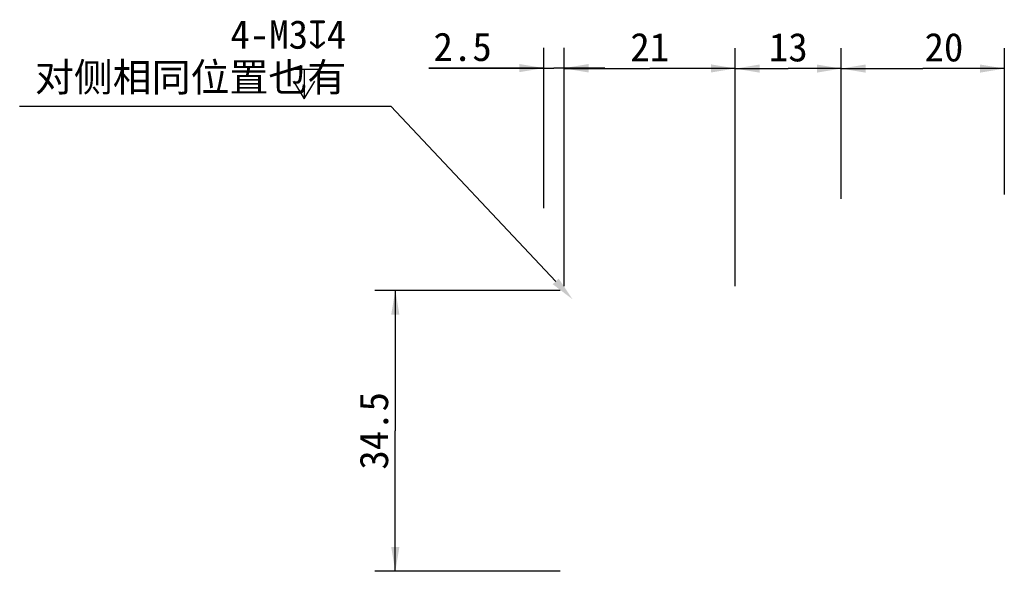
# Model space of a CAD drawing. Header units: millimetres. Extents: x 200 to 1043, y 369 to 944.
# Tile 2 of 3: x 222 to 343, y 877 to 944. Entities that reach past the tile are written whole.
import ezdxf
from ezdxf.enums import TextEntityAlignment as Align

# ---------------------------------------------------------------- set-up
doc = ezdxf.new("R2010")
doc.units = ezdxf.units.MM
doc.header["$LTSCALE"] = 23.1
doc.header["$PDMODE"] = 3
doc.header["$PDSIZE"] = 8
doc.layers.get('0').update_dxf_attribs({"linetype": 'CONTINUOUS'})
doc.layers.get('Defpoints').update_dxf_attribs({"linetype": 'CONTINUOUS'})
doc.layers.add('51__DRAFT_DIMS', color=7, linetype='CONTINUOUS')
doc.styles.get("Standard").update_dxf_attribs({"font": 'simfang.ttf'})
doc.dimstyles.new('DIMSTYLE_2', dxfattribs={"dimtxt": 3.5, "dimasz": 3, "dimexe": 2.5, "dimexo": 0.5, "dimgap": 0.875, "dimtad": 1, "dimdsep": 46, "dimtxsty": 'STANDARD', "dimblk": '_FILLED', "dimblk1": '_FILLED', "dimblk2": '_FILLED', "dimcen": 0.09, "dimazin": 2, "dimtp": 0.3, "dimtm": 0.3, "dimtfac": 1, "dimtofl": 0, "dimtmove": 0, "dimatfit": 3, "dimldrblk": '_FILLED', "dimfxl": 1, "dimtolj": 1, "dimarcsym": 0})
doc.dimstyles.new('DIMSTYLE_3', dxfattribs={"dimtxt": 3.5, "dimasz": 3, "dimexe": 2.5, "dimexo": 0.5, "dimgap": 0.875, "dimtad": 1, "dimdsep": 46, "dimtxsty": 'STANDARD', "dimblk": '_FILLED', "dimblk1": '_FILLED', "dimblk2": '_FILLED', "dimcen": 0.09, "dimazin": 2, "dimtp": 0.1, "dimtm": 0.1, "dimtfac": 1, "dimtofl": 0, "dimtmove": 0, "dimatfit": 3, "dimldrblk": '_FILLED', "dimfxl": 1, "dimtolj": 1, "dimarcsym": 0})
doc.dimstyles.new('DIMSTYLE_4', dxfattribs={"dimtxt": 3.5, "dimasz": 3, "dimexe": 2.5, "dimexo": 0.5, "dimgap": 0.875, "dimtad": 1, "dimdsep": 46, "dimtxsty": 'STANDARD', "dimblk": '_FILLED', "dimblk1": '_FILLED', "dimblk2": '_FILLED', "dimcen": 0.09, "dimazin": 2, "dimtp": 0.2, "dimtm": 0.2, "dimtfac": 1, "dimtofl": 0, "dimtmove": 0, "dimatfit": 3, "dimldrblk": '_FILLED', "dimfxl": 1, "dimtolj": 1, "dimarcsym": 0})
doc.dimstyles.new('DIMSTYLE_5', dxfattribs={"dimtxt": 3.5, "dimasz": 3, "dimexe": 2.5, "dimexo": 0.5, "dimtad": 1, "dimdsep": 46, "dimtxsty": 'STANDARD', "dimblk": '_FILLED', "dimblk1": '_FILLED', "dimblk2": '_FILLED', "dimcen": 0.09, "dimazin": 2, "dimtp": 0.1, "dimtm": 0.1, "dimtfac": 1, "dimtofl": 0, "dimtmove": 0, "dimatfit": 1, "dimldrblk": '_FILLED', "dimfxl": 1, "dimtolj": 1, "dimarcsym": 0})

# ---------------------------------------------------------------- blocks, each defined once
blk = doc.blocks.new('_FILLED')
at = {"color": 0, "linetype": 'ByBlock'}
blk.add_solid([(0, 0), (-1, 0.167), (-1, -0.167)], dxfattribs=at)
blk = doc.blocks.new('*D2')
at = {"layer": '51__DRAFT_DIMS', "color": 7}
for p, q in [((288.57, 911.14), (265.86, 911.14)), ((268.36, 911.14), (268.36, 893.89)), ((268.36, 876.64), (268.36, 893.89)), ((288.57, 876.64), (265.86, 876.64))]:
    blk.add_line(p, q, dxfattribs=at)
at = {"layer": '51__DRAFT_DIMS', "color": 7, "xscale": 3, "yscale": 3, "zscale": 3}
for p, rotation in [((268.36, 911.14), 90), ((268.36, 876.64), 270)]:
    blk.add_blockref('_FILLED', p, dxfattribs=dict(at, rotation=rotation))
at = {"layer": '51__DRAFT_DIMS', "color": 7}
blk.add_text('34.5', height=3.5, rotation=90, dxfattribs=at).set_placement((267.48, 893.89), align=Align.CENTER)
blk = doc.blocks.new('*D3')
at = {"layer": '51__DRAFT_DIMS', "color": 7}
for p, q in [((286.57, 921.24), (286.57, 940.93)), ((289.07, 911.64), (289.07, 940.93)), ((286.57, 938.43), (272.48, 938.43)), ((272.48, 938.43), (287.82, 938.43)), ((294.07, 938.43), (287.82, 938.43)), ((289.07, 938.43), (294.07, 938.43))]:
    blk.add_line(p, q, dxfattribs=at)
at = {"layer": '51__DRAFT_DIMS', "color": 7, "xscale": 3, "yscale": 3, "zscale": 3}
blk.add_blockref('_FILLED', (286.57, 938.43), dxfattribs=at)
at = {"layer": '51__DRAFT_DIMS', "color": 7, "xscale": 3, "yscale": 3, "zscale": 3, "rotation": 180}
blk.add_blockref('_FILLED', (289.07, 938.43), dxfattribs=at)
at = {"layer": '51__DRAFT_DIMS', "color": 7}
blk.add_text('2.5', height=3.5, dxfattribs=at).set_placement((280.19, 939.3), align=Align.RIGHT)
blk = doc.blocks.new('*D4')
at = {"layer": '51__DRAFT_DIMS', "color": 7}
for p, q in [((289.07, 911.64), (289.07, 940.89)), ((310.07, 911.64), (310.07, 940.89)), ((289.07, 938.39), (299.57, 938.39)), ((310.07, 938.39), (299.57, 938.39))]:
    blk.add_line(p, q, dxfattribs=at)
at = {"layer": '51__DRAFT_DIMS', "color": 7, "xscale": 3, "yscale": 3, "zscale": 3}
for p, rotation in [((289.07, 938.39), 180.0003004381), ((310.07, 938.39), 0.0003004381)]:
    blk.add_blockref('_FILLED', p, dxfattribs=dict(at, rotation=rotation))
at = {"layer": '51__DRAFT_DIMS', "color": 7}
blk.add_text('21', height=3.5, dxfattribs=at).set_placement((299.57, 939.26), align=Align.CENTER)
blk = doc.blocks.new('*D5')
at = {"layer": '51__DRAFT_DIMS', "color": 7}
for p, q in [((310.07, 911.64), (310.07, 940.87)), ((323.07, 922.39), (323.07, 940.87)), ((310.07, 938.37), (316.57, 938.37)), ((323.07, 938.37), (316.57, 938.37))]:
    blk.add_line(p, q, dxfattribs=at)
at = {"layer": '51__DRAFT_DIMS', "color": 7, "xscale": 3, "yscale": 3, "zscale": 3}
for p, rotation in [((310.07, 938.37), 180.0004807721), ((323.07, 938.37), 0.0004807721)]:
    blk.add_blockref('_FILLED', p, dxfattribs=dict(at, rotation=rotation))
at = {"layer": '51__DRAFT_DIMS', "color": 7}
blk.add_text('13', height=3.5, dxfattribs=at).set_placement((316.57, 939.25), align=Align.CENTER)
blk = doc.blocks.new('*D6')
at = {"layer": '51__DRAFT_DIMS', "color": 7}
for p, q in [((323.07, 922.39), (323.07, 940.87)), ((343.07, 922.89), (343.07, 940.87)), ((323.07, 938.37), (333.07, 938.37)), ((343.07, 938.37), (333.07, 938.37))]:
    blk.add_line(p, q, dxfattribs=at)
at = {"layer": '51__DRAFT_DIMS', "color": 7, "xscale": 3, "yscale": 3, "zscale": 3}
for p, rotation in [((323.07, 938.37), 180.0004807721), ((343.07, 938.37), 0.0004807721)]:
    blk.add_blockref('_FILLED', p, dxfattribs=dict(at, rotation=rotation))
at = {"layer": '51__DRAFT_DIMS', "color": 7}
blk.add_text('20', height=3.5, dxfattribs=at).set_placement((335.66, 939.25), align=Align.CENTER)
blk = doc.blocks.new('*D7')
at = {"layer": '51__DRAFT_DIMS', "color": 0, "lineweight": -2}
for p in [(222.28, 933.77), (288.04, 912.23)]:
    blk.add_line(p, (267.82, 933.77), dxfattribs=at)
at = {"layer": 'Defpoints', "color": 0}
for p in [(288.04, 912.23), (290.09, 910.05)]:
    blk.add_point(p, dxfattribs=at)
at = {"layer": '51__DRAFT_DIMS', "color": 0, "linetype": 'ByBlock', "lineweight": -2, "xscale": 3, "yscale": 3, "zscale": 3, "rotation": 313.190184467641}
blk.add_blockref('_FILLED', (290.09, 910.05), dxfattribs=at)
at = {"layer": '51__DRAFT_DIMS', "color": 0, "insert": (262.34, 944.31), "char_height": 3.5, "attachment_point": 3, "line_spacing_factor": 0.9}
blk.add_mtext('\\A1;{4-M3{\\fgdt;x}4\\P对侧相同位置也有}', dxfattribs=at)

msp = doc.modelspace()

# ---------------------------------------------------------------- linework, layer by layer
at = {"layer": '51__DRAFT_DIMS', "color": 7}
for p, q in [((255.29255, 938.29236), (259.08422, 938.29236)), ((257.18837, 938.29236), (257.18837, 934.64659))]:
    msp.add_line(p, q, dxfattribs=at)
msp.add_lwpolyline([(255.87587, 936.83405), (257.18837, 934.64659), (258.50087, 936.83405)], dxfattribs=at)

# ---------------------------------------------------------------- dimensions: what is measured, and where the dimension line sits
dim = msp.add_diameter_dim_2p(p1=(288.03974, 912.23359), p2=(290.09301, 910.04633), text='{4-M<>{\\fgdt;x}4\\P对侧相同位置也有}', dimstyle='DIMSTYLE_5', override={"dimtih": 1, "dimtoh": 1, "dimpost": '<>'}, dxfattribs=at)
dim.commit()
dim.dimension.update_dxf_attribs({"geometry": '*D7', "text_midpoint": (242.31339, 933.77154), "dimtype": 163})
for base, p1, p2, angle, dimstyle, picture, middle in [((286.5663, 938.42533), (289.06638, 911.13996), (286.5663, 920.73987), 180, 'DIMSTYLE_3', '*D3', (276.27086, 938.42533)), ((310.06623, 938.38725), (289.06638, 911.13996), (310.06637, 911.14007), 0.0003004, 'DIMSTYLE_4', '*D4', (299.39876, 938.3872)), ((310.06615, 938.37433), (323.06628, 921.89018), (310.06637, 911.14007), 180.0004808, 'DIMSTYLE_4', '*D5', (316.66529, 938.37438)), ((343.06587, 938.37461), (323.06628, 921.89018), (343.066, 922.39034), 0.0004808, 'DIMSTYLE_4', '*D6', (335.62501, 938.37454)), ((268.35898, 876.63996), (289.06638, 911.13996), (289.06638, 876.63996), 270, 'DIMSTYLE_2', '*D2', (268.35898, 893.83869))]:
    dim = msp.add_linear_dim(base=base, p1=p1, p2=p2, angle=angle, dimstyle=dimstyle, dxfattribs=at)
    dim.commit()
    dim.dimension.update_dxf_attribs({"geometry": picture, "text_midpoint": middle, "dimtype": 160})

doc.saveas('drawing.dxf')
